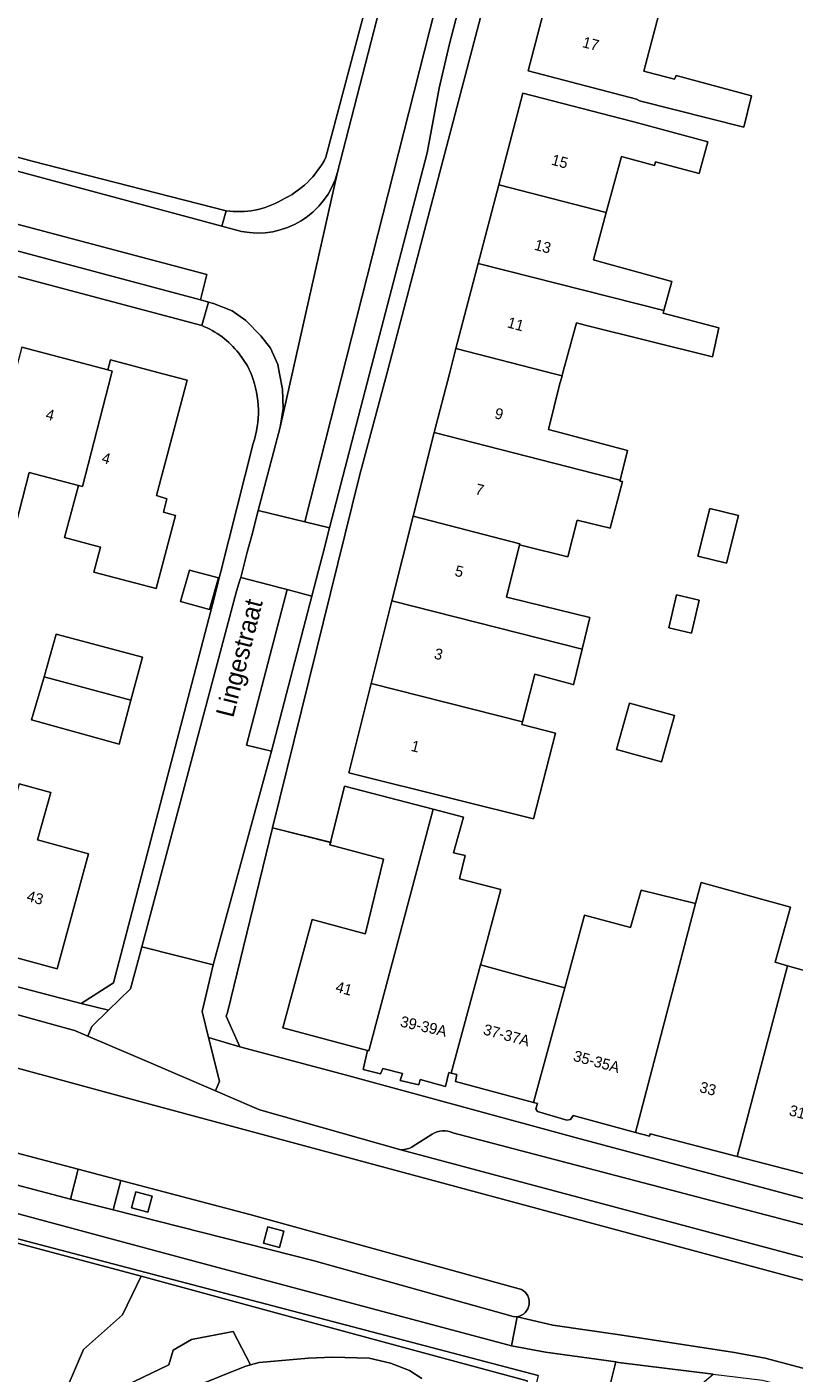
# Model space of a CAD drawing. Header units: metres. Extents: x 151448 to 154749, y 463108 to 465296.
# Tile 208 of 256: x 153819 to 153872, y 463431 to 463524. Entities that reach past the tile are written whole.
import ezdxf
from ezdxf.enums import TextEntityAlignment as Align

# ---------------------------------------------------------------- set-up
doc = ezdxf.new("R2010")
doc.units = ezdxf.units.M
for name, color, linetype, lineweight in [('B-PV-GR-GROENVOORZIENING-GV', 253, 'Continuous', 9), ('B-PV-IE-TERREINAFSCHEIDING_KUNSTMATIG_HEKWERK-G', 253, 'Continuous', 9), ('B-PV-IE-TERREINAFSCHEIDING_KUNSTMATIG_MUUR-G', 253, 'Continuous', 9), ('B-PV-OG-BEBOUWING-GV', 1, 'Continuous', 9), ('B-PV-OG-BEBOUWING-T18', 2, 'Continuous', 9), ('B-PV-OG-TERREIN_BEGROEID-GV', 253, 'Continuous', 9), ('B-PV-OG-TERREIN_ERF-GV', 253, 'Continuous', 9), ('B-PV-OG-TOPOGRAFIE-T18', 2, 'Continuous', 9), ('B-PV-VH-GESLOTENVERHARDING_ASFALT-GV', 253, 'Continuous', 9), ('B-PV-VH-ONVERHARD_ZAND-GV', 253, 'Continuous', 9), ('B-PV-VH-OPENVERHARDING_BETONELEMENT-GV', 253, 'Continuous', 9), ('B-PV-VH-OPENVERHARDING_BETONSTRAATSTEEN-GV', 253, 'Continuous', 9), ('B-PV-VH-OPENVERHARDING_STRAATBAKSTEEN-GV', 253, 'Continuous', 9), ('B-PV-VH-OPENVERHARDING_TEGEL-GV', 253, 'Continuous', 9)]:
    doc.layers.add(name, color=color, linetype=linetype, lineweight=lineweight)
doc.styles.add('Drong', font='txt', dxfattribs={"height": 1.8})

msp = doc.modelspace()

# ---------------------------------------------------------------- linework, layer by layer
at = {"layer": 'B-PV-GR-GROENVOORZIENING-GV', "flags": 128}
for points in [[(153826.914, 463437.942), (153767.162, 463453.902), (153764.641, 463451.208), (153769.797, 463445.123), (153778.556, 463446.31), (153779.539, 463439.551), (153778.666, 463434.604), (153780.456, 463433.753), (153788.397, 463429.674), (153796.851, 463427.281), (153803.426, 463426.207), (153803.588, 463428.959), (153796.121, 463434.88), (153789.095, 463435.808), (153789.645, 463440.318), (153804.894, 463435.421), (153808.281, 463436.477), (153813.399, 463434.695), (153813.663, 463426.327), (153814.104, 463426.483), (153821.278, 463429.016), (153822.944, 463432.899), (153825.637, 463435.298)], [(153827.365, 463442.341), (153827.663, 463443.455), (153826.551, 463443.753), (153826.253, 463442.641)], [(153836.428, 463439.924), (153836.727, 463441.037), (153835.614, 463441.336), (153835.316, 463440.223)], [(153834.417, 463431.845), (153833.237, 463434.133), (153830.378, 463433.601), (153829.12, 463432.87), (153828.824, 463431.854), (153822.96, 463429.025), (153819.103, 463427.597), (153820.074, 463425.623), (153823.116, 463427.05), (153824.777, 463427.658), (153826.837, 463428.566), (153828.642, 463429.553), (153834.034, 463431.737)]]:
    msp.add_lwpolyline(points, close=True, dxfattribs=at)
at = {"layer": 'B-PV-IE-TERREINAFSCHEIDING_KUNSTMATIG_HEKWERK-G', "flags": 128}
for points in [[(153767.162, 463453.902), (153826.914, 463437.942)], [(153826.914, 463437.942), (153837.174, 463435.16), (153848.514, 463432.091), (153853.437, 463430.758), (153852.745, 463427.656), (153843.718, 463392.503), (153835.935, 463362.109), (153827.827, 463328.559), (153816.028, 463281.925), (153811.787, 463263.142)]]:
    msp.add_lwpolyline(points, dxfattribs=at)
at = {"layer": 'B-PV-IE-TERREINAFSCHEIDING_KUNSTMATIG_MUUR-G', "flags": 128}
msp.add_lwpolyline([(153839.982, 463467.761), (153835.937, 463468.773)], dxfattribs=at)
at = {"layer": 'B-PV-OG-BEBOUWING-GV', "flags": 128}
for points in [[(153862.445, 463524.623), (153862.479, 463524.752), (153855.039, 463526.701), (153853.511, 463520.816), (153860.954, 463518.883), (153861.15, 463518.764), (153868.311, 463516.952), (153868.852, 463519.114), (153863.663, 463520.493), (153863.555, 463520.25), (153861.69, 463520.736), (153861.452, 463520.798)], [(153851.484, 463512.995), (153858.872, 463511.081), (153859.914, 463514.93), (153860.069, 463514.888), (153862.177, 463514.32), (153862.258, 463514.564), (153865.258, 463513.752), (153865.853, 463515.941), (153860.772, 463517.321), (153860.57, 463517.351), (153853.127, 463519.284)], [(153850.066, 463507.57), (153862.82, 463504.343), (153863.363, 463506.343), (153858.391, 463507.722), (153857.991, 463507.83), (153858.872, 463511.081), (153851.484, 463512.995)], [(153862.82, 463504.343), (153850.066, 463507.57), (153848.541, 463501.734), (153855.289, 463500), (153855.833, 463499.86), (153855.87, 463500), (153856.82, 463503.506), (153857.417, 463503.344), (153866.173, 463501.153), (153866.606, 463503.153), (153862.768, 463504.154)], [(153815.369, 463489.497), (153815.489, 463489.465), (153814.546, 463485.851), (153817.143, 463485.153), (153819.228, 463493.211), (153822.604, 463492.316), (153822.887, 463492.241), (153824.874, 463500), (153824.921, 463500.182), (153824.614, 463500.264), (153818.715, 463501.833), (153818.237, 463500), (153816.645, 463493.897), (153816.528, 463493.928)], [(153855.833, 463499.86), (153855.289, 463500), (153848.541, 463501.734), (153848.088, 463500), (153847.056, 463496.038), (153847.033, 463495.946), (153859.812, 463492.687), (153860.332, 463494.71), (153855.332, 463496.036), (153854.898, 463496.151), (153854.919, 463496.252), (153855.666, 463499.239)], [(153824.614, 463500.264), (153824.921, 463500.182), (153824.874, 463500), (153822.887, 463492.241), (153822.604, 463492.316), (153821.653, 463488.731), (153824.118, 463488.078), (153823.662, 463486.36), (153827.946, 463485.224), (153829.277, 463490.244), (153828.446, 463490.469), (153828.689, 463491.388), (153828.041, 463491.605), (153827.976, 463491.622), (153830.073, 463499.551), (153828.394, 463500), (153824.8, 463500.961)], [(153845.593, 463490.192), (153852.932, 463488.31), (153852.913, 463488.235), (153853.276, 463488.144), (153856.222, 463487.414), (153856.871, 463489.927), (153859.142, 463489.386), (153859.98, 463492.575), (153859.791, 463492.602), (153859.812, 463492.687), (153847.033, 463495.946)], [(153867.953, 463490.246), (153865.981, 463490.739), (153865.16, 463487.457), (153867.132, 463486.964)], [(153852.913, 463488.235), (153852.932, 463488.31), (153845.593, 463490.192), (153844.141, 463484.387), (153857.209, 463481.054), (153857.742, 463483.241), (153852.31, 463484.566), (153852.014, 463484.64)], [(153829.607, 463484.334), (153831.607, 463483.78), (153832.229, 463485.955), (153830.229, 463486.496)], [(153844.141, 463484.387), (153842.717, 463478.692), (153853.114, 463476.054), (153853.957, 463479.35), (153856.498, 463478.647), (153856.614, 463478.615), (153857.209, 463481.054)], [(153863.162, 463482.523), (153864.712, 463482.155), (153865.252, 463484.432), (153863.702, 463484.8)], [(153820.241, 463479.162), (153826.209, 463477.551), (153827.006, 463480.502), (153821.084, 463482.093)], [(153820.241, 463479.162), (153819.388, 463476.196), (153825.393, 463474.529), (153826.209, 463477.551)], [(153853.114, 463476.054), (153842.717, 463478.692), (153841.183, 463472.562), (153848.532, 463470.723), (153853.858, 463469.385), (153855.384, 463475.285), (153853.071, 463475.884)], [(153863.558, 463476.487), (153860.467, 463477.349), (153859.58, 463474.168), (153862.671, 463473.306)], [(153819.83, 463468.106), (153820.699, 463471.211), (153818.534, 463471.792), (153815.493, 463460.606), (153821.152, 463459.068), (153823.306, 463466.988), (153819.786, 463467.945)], [(153842.472, 463453.46), (153842.556, 463453.438), (153846.977, 463470.054), (153840.887, 463471.648), (153839.931, 463467.774), (153839.887, 463467.594), (153843.562, 463466.621), (153842.345, 463461.621), (153842.307, 463461.481), (153838.662, 463462.464), (153836.656, 463455.029)], [(153848.221, 463451.909), (153850.216, 463459.347), (153850.264, 463459.484), (153851.616, 463464.538), (153848.778, 463465.268), (153849.184, 463466.863), (153848.373, 463467.052), (153849.049, 463469.512), (153846.977, 463470.054), (153842.556, 463453.438), (153842.472, 463453.46), (153842.157, 463452.153), (153843.346, 463451.855), (153843.509, 463452.234), (153844.86, 463451.882), (153844.698, 463451.396), (153845.995, 463451.098), (153846.076, 463451.477), (153847.833, 463450.99), (153848.045, 463451.956)], [(153860.877, 463447.826), (153861.834, 463447.565), (153861.887, 463447.742), (153867.861, 463446.185), (153871.325, 463459.294), (153870.475, 463459.533), (153871.53, 463463.317), (153865.395, 463465.021), (153864.989, 463463.561)], [(153853.871, 463449.879), (153854.132, 463449.809), (153854.023, 463449.458), (153854.132, 463449.269), (153856.158, 463448.674), (153856.402, 463448.728), (153856.591, 463448.998), (153860.877, 463447.826), (153864.989, 463463.561), (153861.26, 463464.481), (153860.53, 463461.914), (153857.362, 463462.771), (153856.011, 463457.783)], [(153848.221, 463451.909), (153848.61, 463451.804), (153848.51, 463451.324), (153853.871, 463449.879), (153856.011, 463457.783), (153853.632, 463458.425), (153850.216, 463459.347)], [(153867.861, 463446.185), (153873.709, 463444.661), (153877.199, 463457.644), (153876.826, 463457.749), (153871.325, 463459.294)]]:
    msp.add_lwpolyline(points, close=True, dxfattribs=at)
at = {"layer": 'B-PV-OG-TERREIN_BEGROEID-GV', "flags": 128}
for points in [[(153854.2, 463431.125), (153824.105, 463439.029), (153788.142, 463448.475), (153738.617, 463461.68), (153737.89, 463461.874), (153737.59, 463461.954), (153736.971, 463458.913), (153734.577, 463446.24), (153730.539, 463424.83)], [(153728.085, 463410.435), (153732.865, 463434.293), (153733.739, 463439.422), (153735.454, 463449.482), (153737.87, 463461.774), (153749.847, 463458.528), (153767.162, 463453.902), (153826.914, 463437.942), (153837.174, 463435.16), (153848.514, 463432.091), (153853.437, 463430.758)], [(153853.437, 463430.758), (153848.514, 463432.091), (153837.174, 463435.16), (153826.914, 463437.942), (153825.637, 463435.298), (153822.944, 463432.899), (153821.278, 463429.016)], [(153822.96, 463429.025), (153828.824, 463431.854), (153829.12, 463432.87), (153830.378, 463433.601), (153833.237, 463434.133), (153834.417, 463431.845), (153835.017, 463432.015), (153838.409, 463432.31), (153840.05, 463432.385), (153842.567, 463432.299), (153844.042, 463431.961), (153845.348, 463431.459), (153846.206, 463430.912)]]:
    msp.add_lwpolyline(points, dxfattribs=at)
at = {"layer": 'B-PV-OG-TERREIN_ERF-GV', "flags": 128}
for points in [[(153839.603, 463514.879), (153846.877, 463542.345), (153852.944, 463565.846), (153839.753, 463578.018), (153824.389, 463591.935), (153817.412, 463598.745), (153816.59, 463599.028), (153816.245, 463599.055), (153815.501, 463598.866), (153814.661, 463598.393), (153814.04, 463597.8), (153813.118, 463596.756), (153804.926, 463584.166), (153799.7, 463576.134), (153784.532, 463553.017)], [(153852.93, 463534.812), (153843.785, 463500), (153841.91, 463492.966), (153835.937, 463468.773), (153839.931, 463467.774), (153840.887, 463471.648), (153846.977, 463470.054), (153849.049, 463469.512), (153848.373, 463467.052), (153849.184, 463466.863), (153848.778, 463465.268), (153851.616, 463464.538), (153850.264, 463459.484), (153850.216, 463459.347), (153853.632, 463458.425), (153856.011, 463457.783), (153857.362, 463462.771), (153860.53, 463461.914), (153861.26, 463464.481), (153864.989, 463463.561), (153865.395, 463465.021), (153871.53, 463463.317), (153870.475, 463459.533), (153871.325, 463459.294), (153876.826, 463457.749)], [(153831.079, 463503.309), (153816.688, 463507.133), (153737.65, 463527.835), (153719.188, 463532.755)], [(153711.503, 463528.131), (153711.501, 463528.124), (153704.099, 463500), (153702.474, 463493.842), (153701.468, 463490.648), (153702.543, 463488.953), (153727.056, 463482.321), (153755.143, 463474.654), (153784.213, 463466.809), (153822.793, 463456.693), (153825.007, 463458.12), (153831.807, 463484.135), (153834.617, 463495.194)], [(153862.445, 463524.623), (153861.452, 463520.798), (153861.69, 463520.736), (153863.555, 463520.25), (153863.663, 463520.493), (153868.852, 463519.114), (153868.311, 463516.952), (153861.15, 463518.764), (153860.954, 463518.883), (153853.511, 463520.816), (153855.039, 463526.701)], [(153781.523, 463524.792), (153794.271, 463521.411), (153799.278, 463520.083), (153819.421, 463514.602), (153832.749, 463511.207)], [(153818.715, 463501.833), (153824.614, 463500.264), (153824.8, 463500.961), (153828.394, 463500), (153830.073, 463499.551), (153827.976, 463491.622), (153828.041, 463491.605), (153828.689, 463491.388), (153828.446, 463490.469), (153829.277, 463490.244), (153827.946, 463485.224), (153823.662, 463486.36), (153824.118, 463488.078), (153821.653, 463488.731), (153822.604, 463492.316), (153819.228, 463493.211), (153817.143, 463485.153)], [(153834.511, 463499.875), (153834.465, 463500), (153834.23, 463500.535), (153833.617, 463501.406)], [(153818.534, 463471.792), (153820.699, 463471.211), (153819.83, 463468.106), (153819.786, 463467.945), (153823.306, 463466.988), (153821.152, 463459.068), (153815.493, 463460.606)], [(153873.709, 463444.661), (153867.861, 463446.185), (153861.887, 463447.742), (153861.834, 463447.565), (153860.877, 463447.826), (153856.591, 463448.998), (153856.402, 463448.728), (153856.158, 463448.674), (153854.132, 463449.269), (153854.023, 463449.458), (153854.132, 463449.809), (153853.871, 463449.879), (153848.51, 463451.324), (153848.61, 463451.804), (153848.221, 463451.909), (153848.045, 463451.956), (153847.833, 463450.99), (153846.076, 463451.477), (153845.995, 463451.098), (153844.698, 463451.396), (153844.86, 463451.882), (153843.509, 463452.234), (153843.346, 463451.855), (153842.157, 463452.153), (153842.472, 463453.46), (153836.656, 463455.029), (153838.662, 463462.464), (153842.307, 463461.481), (153842.345, 463461.621), (153843.562, 463466.621), (153839.887, 463467.594), (153839.931, 463467.774), (153835.937, 463468.773), (153832.842, 463456.085), (153832.745, 463455.82), (153833.699, 463453.709), (153840.931, 463451.782), (153856.735, 463447.488), (153881.655, 463440.821)]]:
    msp.add_lwpolyline(points, dxfattribs=at)
for points in [[(153858.872, 463511.081), (153857.991, 463507.83), (153858.391, 463507.722), (153863.363, 463506.343), (153862.82, 463504.343), (153862.768, 463504.154), (153866.606, 463503.153), (153866.173, 463501.153), (153857.417, 463503.344), (153856.82, 463503.506), (153855.87, 463500), (153855.833, 463499.86), (153855.666, 463499.239), (153854.919, 463496.252), (153854.898, 463496.151), (153855.332, 463496.036), (153860.332, 463494.71), (153859.812, 463492.687), (153859.791, 463492.602), (153859.98, 463492.575), (153859.142, 463489.386), (153856.871, 463489.927), (153856.222, 463487.414), (153853.276, 463488.144), (153852.913, 463488.235), (153852.014, 463484.64), (153852.31, 463484.566), (153857.742, 463483.241), (153857.209, 463481.054), (153856.614, 463478.615), (153856.498, 463478.647), (153853.957, 463479.35), (153853.114, 463476.054), (153853.071, 463475.884), (153855.384, 463475.285), (153853.858, 463469.385), (153848.532, 463470.723), (153841.183, 463472.562), (153842.717, 463478.692), (153844.141, 463484.387), (153845.593, 463490.192), (153847.033, 463495.946), (153847.056, 463496.038), (153848.088, 463500), (153848.541, 463501.734), (153850.066, 463507.57), (153851.484, 463512.995), (153853.127, 463519.284), (153860.57, 463517.351), (153860.772, 463517.321), (153865.853, 463515.941), (153865.258, 463513.752), (153862.258, 463514.564), (153862.177, 463514.32), (153860.069, 463514.888), (153859.914, 463514.93)], [(153867.953, 463490.246), (153867.132, 463486.964), (153865.16, 463487.457), (153865.981, 463490.739)], [(153829.607, 463484.334), (153830.229, 463486.496), (153832.229, 463485.955), (153831.607, 463483.78)], [(153863.162, 463482.523), (153863.702, 463484.8), (153865.252, 463484.432), (153864.712, 463482.155)], [(153820.241, 463479.162), (153821.084, 463482.093), (153827.006, 463480.502), (153826.209, 463477.551), (153825.393, 463474.529), (153819.388, 463476.196)], [(153863.558, 463476.487), (153862.671, 463473.306), (153859.58, 463474.168), (153860.467, 463477.349)]]:
    msp.add_lwpolyline(points, close=True, dxfattribs=at)
at = {"layer": 'B-PV-OG-TERREIN_ERF-GV'}
for points in [[(153836.564, 463511.938, 0.169564), (153839.603, 463514.879)], [(153832.749, 463511.207, 0.172774), (153836.564, 463511.938)], [(153833.617, 463501.406, 0.131265), (153831.079, 463503.309)], [(153834.617, 463495.194, 0.170908), (153834.511, 463499.875)]]:
    msp.add_lwpolyline(points, format="xyb", dxfattribs=at)
at = {"layer": 'B-PV-VH-GESLOTENVERHARDING_ASFALT-GV', "flags": 128}
for points in [[(153743.068, 463466.507), (153759.539, 463462.126), (153787.865, 463454.459), (153822.591, 463445.307), (153825.523, 463444.534), (153834.39, 463442.196), (153853.036, 463437.03)], [(153876.353, 463438.168), (153844.762, 463446.639), (153835.126, 463449.352), (153834.893, 463449.452), (153834.853, 463449.469), (153834.831, 463449.479), (153834.511, 463449.622), (153832.023, 463450.684), (153827.598, 463452.582), (153823.248, 463454.451), (153822.455, 463454.804), (153822.412, 463454.823), (153822.329, 463454.846), (153810.387, 463458.141)], [(153817.659, 463452.454), (153826.918, 463449.937), (153875.967, 463436.719)], [(153852.746, 463435.163), (153855.193, 463434.582), (153859.798, 463433.911), (153867.682, 463432.702), (153869.78, 463432.302), (153884.976, 463428.271), (153900.291, 463423.759), (153918.909, 463418.097), (153930.907, 463414.464), (153932.644, 463420.131), (153920.664, 463423.773), (153901.62, 463429.577), (153893.753, 463431.906), (153885.193, 463434.284), (153875.967, 463436.719), (153826.918, 463449.937), (153817.659, 463452.454)]]:
    msp.add_lwpolyline(points, dxfattribs=at)
for points in [[(153741.969, 463464.808), (153741.443, 463462.81), (153766.485, 463456.242), (153824.509, 463440.596), (153830.548, 463438.968), (153852.362, 463433.148), (153852.746, 463435.163), (153852.478, 463435.17), (153838.798, 463439.006), (153825, 463442.5), (153822.051, 463443.242), (153790.013, 463451.693)], [(153871.608, 463430.289), (153871.796, 463430.225), (153884.553, 463426.831), (153899.868, 463422.319), (153916.975, 463417.127), (153930.431, 463412.914), (153930.907, 463414.464), (153918.909, 463418.097), (153900.291, 463423.759), (153884.976, 463428.271), (153869.78, 463432.302), (153867.682, 463432.702), (153859.798, 463433.911), (153855.193, 463434.582), (153852.746, 463435.163), (153852.362, 463433.148), (153854.703, 463432.726), (153859.522, 463432.047), (153859.716, 463432.02), (153866.202, 463431.214), (153866.21, 463431.213), (153869.597, 463430.792)]]:
    msp.add_lwpolyline(points, close=True, dxfattribs=at)
at = {"layer": 'B-PV-VH-GESLOTENVERHARDING_ASFALT-GV'}
msp.add_lwpolyline([(153853.036, 463437.03, -0.727375), (153852.746, 463435.163)], format="xyb", dxfattribs=at)
at = {"layer": 'B-PV-VH-ONVERHARD_ZAND-GV', "flags": 128}
msp.add_lwpolyline([(153846.206, 463430.912), (153845.348, 463431.459), (153844.042, 463431.961), (153842.567, 463432.299), (153840.05, 463432.385), (153838.409, 463432.31), (153835.017, 463432.015), (153834.417, 463431.845), (153834.034, 463431.737), (153828.642, 463429.553)], dxfattribs=at)
at = {"layer": 'B-PV-VH-OPENVERHARDING_BETONELEMENT-GV', "flags": 128}
msp.add_lwpolyline([(153833.751, 463485.991), (153835.7, 463485.48), (153836.393, 463485.297), (153836.944, 463485.151), (153838.636, 463484.709), (153839.093, 463486.464), (153839.388, 463487.6), (153839.854, 463489.395), (153838.167, 463489.808), (153834.959, 463490.6), (153834.507, 463488.877), (153834.208, 463487.733)], close=True, dxfattribs=at)
at = {"layer": 'B-PV-VH-OPENVERHARDING_BETONSTRAATSTEEN-GV', "flags": 128}
for points in [[(153838.167, 463489.808), (153839.854, 463489.395), (153842.607, 463500), (153846.563, 463515.193), (153847.379, 463519.628), (153848.1, 463522.681), (153858.493, 463562.722), (153856.745, 463563.087)], [(153830.993, 463505.075), (153831.415, 463506.822), (153799.302, 463515.343), (153798.82, 463513.675)], [(153838.636, 463484.709), (153836.944, 463485.151), (153834.14, 463474.457), (153835.864, 463474.035)], [(153824.674, 463456.238), (153823.532, 463455.113), (153823.248, 463454.451), (153827.598, 463452.582), (153832.023, 463450.684), (153832.307, 463451.346), (153831.551, 463454.35), (153831.101, 463456.14), (153831.694, 463458.661), (153831.87, 463459.359), (153826.959, 463460.597), (153826.783, 463459.898), (153826.172, 463457.713)]]:
    msp.add_lwpolyline(points, close=True, dxfattribs=at)
at = {"layer": 'B-PV-VH-OPENVERHARDING_STRAATBAKSTEEN-GV', "flags": 128}
for points in [[(153836.463, 463496.333), (153834.959, 463490.6), (153838.167, 463489.808), (153856.745, 463563.087), (153853.338, 463563.978), (153847.503, 463541.451), (153840.406, 463513.845)], [(153831.87, 463459.359), (153835.864, 463474.035), (153834.14, 463474.457), (153836.944, 463485.151), (153836.393, 463485.297), (153835.7, 463485.48), (153833.751, 463485.991), (153833.701, 463485.802), (153833.47, 463485.042), (153826.959, 463460.597)], [(153827.365, 463442.341), (153826.253, 463442.641), (153826.551, 463443.753), (153827.663, 463443.455)], [(153836.428, 463439.924), (153835.316, 463440.223), (153835.614, 463441.336), (153836.727, 463441.037)]]:
    msp.add_lwpolyline(points, close=True, dxfattribs=at)
for points in [[(153833.798, 463509.785), (153832.466, 463510.144), (153800.192, 463518.837), (153799.302, 463515.343), (153831.415, 463506.822), (153830.993, 463505.075), (153831.002, 463505.072), (153831.532, 463504.924)], [(153831.532, 463504.924), (153831.879, 463504.828), (153833.176, 463504.312), (153834.097, 463503.655), (153835.145, 463502.609), (153835.803, 463501.752), (153836.307, 463500.637), (153836.424, 463500), (153836.618, 463498.94), (153836.671, 463497.604), (153836.463, 463496.333), (153840.406, 463513.845)], [(153741.942, 463464.82), (153741.947, 463464.818), (153741.969, 463464.808), (153790.013, 463451.693), (153822.051, 463443.242), (153822.591, 463445.307), (153787.865, 463454.459), (153759.539, 463462.126), (153743.068, 463466.507)], [(153846.903, 463447.713), (153845.603, 463446.879)], [(153873.136, 463441.293), (153848.333, 463447.792)], [(153844.762, 463446.639), (153876.353, 463438.168), (153874.707, 463440.144)], [(153853.036, 463437.03), (153834.39, 463442.196), (153825.523, 463444.534), (153825, 463442.5), (153838.798, 463439.006), (153852.478, 463435.17), (153852.746, 463435.163)]]:
    msp.add_lwpolyline(points, dxfattribs=at)
at = {"layer": 'B-PV-VH-OPENVERHARDING_STRAATBAKSTEEN-GV'}
for points in [[(153840.406, 463513.845, -0.394783), (153833.798, 463509.785)], [(153848.333, 463447.792, 0.273442), (153846.903, 463447.713)], [(153845.603, 463446.879, -0.145123), (153844.762, 463446.639)], [(153852.746, 463435.163, 0.727375), (153853.036, 463437.03)]]:
    msp.add_lwpolyline(points, format="xyb", dxfattribs=at)
at = {"layer": 'B-PV-VH-OPENVERHARDING_TEGEL-GV', "flags": 128}
for points in [[(153840.406, 463513.845), (153847.503, 463541.451), (153853.338, 463563.978), (153853.647, 463565.131), (153853.618, 463565.224), (153852.944, 463565.846), (153846.877, 463542.345), (153839.603, 463514.879)], [(153857.021, 463564.23), (153856.745, 463563.087), (153858.493, 463562.722), (153848.1, 463522.681), (153847.379, 463519.628), (153846.563, 463515.193), (153842.607, 463500), (153839.854, 463489.395), (153839.388, 463487.6), (153839.093, 463486.464), (153838.636, 463484.709), (153835.864, 463474.035), (153831.87, 463459.359), (153831.694, 463458.661), (153831.101, 463456.14), (153831.551, 463454.35), (153833.699, 463453.709), (153832.745, 463455.82), (153832.842, 463456.085), (153835.937, 463468.773), (153841.91, 463492.966), (153843.785, 463500), (153852.93, 463534.812), (153860.221, 463562.291)], [(153719.188, 463532.755), (153737.65, 463527.835), (153816.688, 463507.133), (153831.079, 463503.309), (153831.532, 463504.924), (153831.002, 463505.072), (153830.993, 463505.075), (153798.82, 463513.675), (153799.302, 463515.343), (153797.554, 463515.804), (153796.375, 463516.114), (153794.58, 463516.587)], [(153832.749, 463511.207), (153832.466, 463510.144), (153833.798, 463509.785)], [(153834.959, 463490.6), (153836.463, 463496.333), (153836.671, 463497.604), (153836.618, 463498.94), (153836.424, 463500), (153836.307, 463500.637), (153835.803, 463501.752), (153835.145, 463502.609), (153834.097, 463503.655), (153833.176, 463504.312), (153831.879, 463504.828), (153831.532, 463504.924), (153831.079, 463503.309)], [(153833.617, 463501.406), (153834.23, 463500.535), (153834.465, 463500), (153834.511, 463499.875)], [(153834.617, 463495.194), (153831.807, 463484.135), (153825.007, 463458.12), (153822.793, 463456.693), (153824.674, 463456.238), (153826.172, 463457.713), (153826.783, 463459.898), (153826.959, 463460.597), (153833.47, 463485.042), (153833.701, 463485.802), (153833.751, 463485.991), (153834.208, 463487.733), (153834.507, 463488.877), (153834.959, 463490.6)], [(153810.387, 463458.141), (153822.329, 463454.846), (153822.412, 463454.823), (153822.455, 463454.804), (153823.248, 463454.451), (153823.532, 463455.113), (153824.674, 463456.238), (153822.793, 463456.693), (153784.213, 463466.809), (153755.143, 463474.654), (153727.056, 463482.321), (153702.543, 463488.953), (153698.99, 463489.92), (153700.684, 463486.125), (153700.495, 463485.431)], [(153703.391, 463475.277), (153703.12, 463475.347), (153698.96, 463476.43), (153694.173, 463473.701), (153696.749, 463472.986), (153707.334, 463469.957), (153728.276, 463464.5), (153737.59, 463461.954), (153737.89, 463461.874), (153738.617, 463461.68), (153788.142, 463448.475), (153824.105, 463439.029), (153854.2, 463431.125), (153853.681, 463429.071), (153858.576, 463427.84), (153858.696, 463428.316), (153858.9, 463429.58), (153859.522, 463432.047), (153854.703, 463432.726), (153852.362, 463433.148), (153830.548, 463438.968), (153824.509, 463440.596)], [(153824.509, 463440.596), (153766.485, 463456.242), (153741.443, 463462.81), (153740.871, 463462.961)], [(153874.707, 463440.144), (153876.353, 463438.168), (153877.84, 463437.786), (153880.624, 463437.029), (153881.655, 463440.821), (153856.735, 463447.488), (153840.931, 463451.782), (153833.699, 463453.709), (153831.551, 463454.35), (153832.307, 463451.346), (153832.023, 463450.684), (153834.511, 463449.622), (153834.831, 463449.479), (153834.853, 463449.469), (153834.893, 463449.452), (153835.126, 463449.352), (153844.762, 463446.639)], [(153845.603, 463446.879), (153846.903, 463447.713)], [(153848.333, 463447.792), (153873.136, 463441.293)]]:
    msp.add_lwpolyline(points, dxfattribs=at)
for points in [[(153781.295, 463523.95), (153795.54, 463520.099), (153797.359, 463519.605), (153798.442, 463519.312), (153800.192, 463518.837), (153832.466, 463510.144), (153832.749, 463511.207), (153819.421, 463514.602), (153799.278, 463520.083), (153794.271, 463521.411), (153781.523, 463524.792)], [(153822.591, 463445.307), (153822.051, 463443.242), (153825, 463442.5), (153825.523, 463444.534)], [(153858.696, 463428.316), (153859.391, 463428.134), (153861.83, 463427.495), (153866.202, 463431.214), (153859.716, 463432.02), (153859.522, 463432.047), (153858.9, 463429.58)]]:
    msp.add_lwpolyline(points, close=True, dxfattribs=at)
at = {"layer": 'B-PV-VH-OPENVERHARDING_TEGEL-GV'}
for points in [[(153839.603, 463514.879, -0.169564), (153836.564, 463511.938)], [(153833.798, 463509.785, 0.394783), (153840.406, 463513.845)], [(153836.564, 463511.938, -0.172774), (153832.749, 463511.207)], [(153831.079, 463503.309, -0.131265), (153833.617, 463501.406)], [(153834.511, 463499.875, -0.170908), (153834.617, 463495.194)], [(153846.903, 463447.713, -0.273442), (153848.333, 463447.792)], [(153844.762, 463446.639, 0.145123), (153845.603, 463446.879)]]:
    msp.add_lwpolyline(points, format="xyb", dxfattribs=at)

# ---------------------------------------------------------------- texts
at = {"layer": 'B-PV-OG-BEBOUWING-T18', "style": 'Drong'}
for s, rotation, p in [('17', 345.5, (153857.809, 463522.686)), ('15', 344.9, (153855.678, 463514.591)), ('13', 345.3, (153854.509, 463508.751)), ('11', 344.8, (153852.65, 463503.412)), ('4', 345.1, (153820.662, 463497.176)), ('9', 345.4, (153851.503, 463497.242)), ('4', 345.2, (153824.515, 463494.181)), ('7', 345.9, (153850.175, 463492.026)), ('5', 345.9, (153848.769, 463486.405)), ('3', 345.9, (153847.347, 463480.718)), ('1', 345.9, (153845.759, 463474.371)), ('43', 344.8, (153819.633, 463463.973)), ('41', 344.9, (153840.85, 463457.731)), ('39-39A', 347.1, (153846.327, 463455.126)), ('37-37A', 344.9, (153852.023, 463454.52)), ('35-35A', 344.7, (153858.21, 463452.702)), ('33', 345.4, (153865.855, 463450.841)), ('31', 345.4, (153872.007, 463449.238))]:
    msp.add_text(s, height=0.75, rotation=rotation, dxfattribs=at).set_placement(p, align=Align.MIDDLE)
at = {"layer": 'B-PV-OG-TOPOGRAFIE-T18', "style": 'Drong'}
msp.add_text('Lingestraat', height=1.25, rotation=75.7, dxfattribs=at).set_placement((153833.804, 463480.416), align=Align.MIDDLE)

doc.saveas('drawing.dxf')
